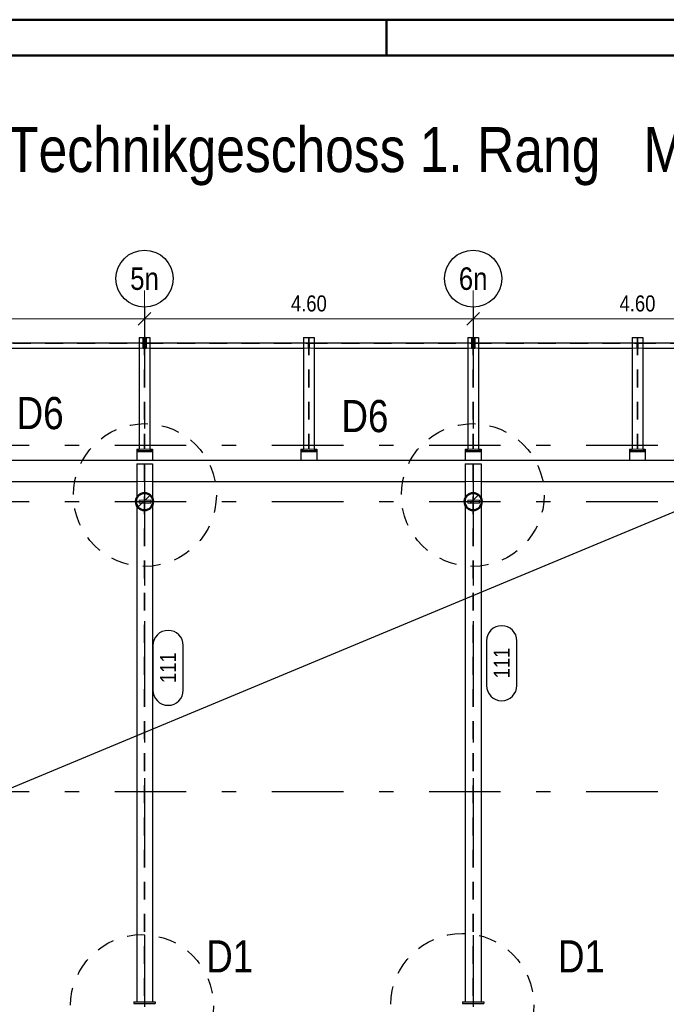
# Model space of a CAD drawing. Header units: millimetres. Extents: x -8.5 to 60.3, y 0 to 42.
# Tile 101 of 109: x 7.9 to 12.5, y 35.2 to 42. Entities that reach past the tile are written whole.
import ezdxf
from ezdxf.enums import TextEntityAlignment as Align

# ---------------------------------------------------------------- set-up
doc = ezdxf.new("R2010")
doc.units = ezdxf.units.MM
doc.linetypes.add('DASHDOTX2', pattern=[2, 1, -0.5, 0, -0.5])
doc.linetypes.add('HIDDEN', pattern=[0.375, 0.25, -0.125])
doc.layers.add('Achsen', color=7, linetype='Continuous', lineweight=20)
doc.styles.add('Arial Narrow', font='ARIALN.TTF')
doc.dimstyles.new('Arch_Strakon_dimstyle', dxfattribs={"dimtxt": 11.25, "dimasz": 1, "dimexe": 1.25, "dimexo": 0.0625, "dimgap": 1, "dimtad": 0, "dimdec": 3, "dimzin": 12, "dimdsep": 46, "dimtxsty": 'Arial Narrow', "dimblk": 'Arrowhead_Tick', "dimsah": 1, "dimcen": 0, "dimse1": 1, "dimse2": 1, "dimclrd": 6, "dimclrt": 3, "dimazin": 0, "dimtfac": 1, "dimtdec": 4, "dimtmove": 0, "dimatfit": 3, "dimldrblk": 'NONE', "dimfxl": 1, "dimtvp": 1, "dimtolj": 1, "dimtzin": 0, "dimlwd": 13, "dimarcsym": 2})
pattern_1 = [(45, (0, 0), (-0.1767767, 0.1767767), [0.125, -0.05]), (45, (-0.0884, 0.0884), (-0.1767767, 0.1767767), [])]

# ---------------------------------------------------------------- blocks, each defined once
blk = doc.blocks.new('Arrowhead_Tick')
at = {"color": 0, "linetype": 'Continuous', "lineweight": -2, "ltscale": 0.5}
for p, q in [((0, 20), (0, -10)), ((-1, 0), (0, 0)), ((10, 0), (0, 0))]:
    blk.add_line(p, q, dxfattribs=at)
at = {"color": 2, "linetype": 'Continuous', "lineweight": 35, "ltscale": 0.5}
blk.add_line((4.42, 4.42), (-4.42, -4.42), dxfattribs=at)
blk = doc.blocks.new('*D527')
at = {"color": 6, "linetype": 'Continuous', "lineweight": 13}
blk.add_line((6.5164, 39.9541), (8.7964, 39.9541), dxfattribs=at)
at = {"layer": 'Defpoints', "color": 0}
for p in [(6.5064, 40.036), (8.8064, 40.036), (8.8064, 39.9541)]:
    blk.add_point(p, dxfattribs=at)
at = {"color": 6, "lineweight": 13, "xscale": 0.01, "yscale": 0.01, "zscale": 0.01}
blk.add_blockref('Arrowhead_Tick', (8.8064, 39.9541), dxfattribs=at)
at = {"color": 6, "lineweight": 13, "xscale": 0.01, "yscale": 0.01, "zscale": 0.01, "rotation": 180}
blk.add_blockref('Arrowhead_Tick', (6.5064, 39.9541), dxfattribs=at)
at = {"color": 3, "lineweight": 0, "insert": (7.6564, 40.0616), "char_height": 0.1125, "attachment_point": 5, "style": 'Arial Narrow'}
blk.add_mtext('\\A1;4.60', dxfattribs=at)
blk = doc.blocks.new('_None')
blk = doc.blocks.new('*D528')
at = {"color": 6, "linetype": 'Continuous', "lineweight": 13}
blk.add_line((8.8164, 39.9541), (11.0964, 39.9541), dxfattribs=at)
at = {"layer": 'Defpoints', "color": 0}
for p in [(8.8064, 40.036), (11.1064, 40.036), (11.1064, 39.9541)]:
    blk.add_point(p, dxfattribs=at)
at = {"color": 6, "lineweight": 13, "xscale": 0.01, "yscale": 0.01, "zscale": 0.01}
blk.add_blockref('Arrowhead_Tick', (11.1064, 39.9541), dxfattribs=at)
at = {"color": 6, "lineweight": 13, "xscale": 0.01, "yscale": 0.01, "zscale": 0.01, "rotation": 180}
blk.add_blockref('Arrowhead_Tick', (8.8064, 39.9541), dxfattribs=at)
at = {"color": 3, "lineweight": 0, "insert": (9.9564, 40.0616), "char_height": 0.1125, "attachment_point": 5, "style": 'Arial Narrow'}
blk.add_mtext('\\A1;4.60', dxfattribs=at)
blk = doc.blocks.new('*D529')
at = {"color": 6, "linetype": 'Continuous', "lineweight": 13}
blk.add_line((11.1164, 39.9541), (13.3964, 39.9541), dxfattribs=at)
at = {"layer": 'Defpoints', "color": 0}
for p in [(11.1064, 40.036), (13.4064, 40.036), (13.4064, 39.9541)]:
    blk.add_point(p, dxfattribs=at)
at = {"color": 6, "lineweight": 13, "xscale": 0.01, "yscale": 0.01, "zscale": 0.01}
blk.add_blockref('Arrowhead_Tick', (13.4064, 39.9541), dxfattribs=at)
at = {"color": 6, "lineweight": 13, "xscale": 0.01, "yscale": 0.01, "zscale": 0.01, "rotation": 180}
blk.add_blockref('Arrowhead_Tick', (11.1064, 39.9541), dxfattribs=at)
at = {"color": 3, "lineweight": 0, "insert": (12.2564, 40.0616), "char_height": 0.1125, "attachment_point": 5, "style": 'Arial Narrow'}
blk.add_mtext('\\A1;4.60', dxfattribs=at)

msp = doc.modelspace()

# ---------------------------------------------------------------- hatches: boundary and pattern name
at = {"lineweight": 13}
h = msp.add_hatch(dxfattribs=at)
h.set_pattern_fill('bB', color=6, scale=0.01, angle=45, style=0, pattern_type=2)
h.set_pattern_definition(pattern_1)
h.paths.add_polyline_path([(8.866441, 38.673965), (8.866421, 38.67551), (8.866362, 38.677054), (8.866262, 38.678595), (8.866123, 38.680134), (8.865945, 38.681669), (8.865727, 38.683198), (8.865469, 38.684722), (8.865173, 38.686238), (8.864837, 38.687746), (8.864463, 38.689245), (8.86405, 38.690734), (8.863599, 38.692212), (8.863111, 38.693677), (8.862584, 38.69513), (8.862021, 38.696569), (8.86142, 38.697992), (8.860783, 38.6994), (8.86011, 38.700791), (8.859402, 38.702164), (8.858658, 38.703518), (8.85788, 38.704853), (8.857068, 38.706167), (8.856222, 38.70746), (8.855343, 38.70873), (8.854432, 38.709978), (8.853488, 38.711202), (8.852514, 38.712401), (8.851509, 38.713574), (8.850474, 38.714721), (8.84941, 38.715842), (8.848318, 38.716934), (8.847198, 38.717998), (8.84605, 38.719033), (8.844877, 38.720038), (8.843678, 38.721012), (8.842454, 38.721955), (8.841207, 38.722867), (8.839936, 38.723746), (8.838643, 38.724591), (8.837329, 38.725404), (8.835994, 38.726182), (8.83464, 38.726926), (8.833267, 38.727634), (8.831876, 38.728307), (8.830468, 38.728944), (8.829045, 38.729544), (8.827606, 38.730108), (8.826154, 38.730634), (8.824688, 38.731123), (8.82321, 38.731574), (8.821722, 38.731987), (8.820223, 38.732361), (8.818714, 38.732696), (8.817198, 38.732993), (8.815675, 38.73325), (8.814145, 38.733468), (8.812611, 38.733647), (8.811072, 38.733786), (8.80953, 38.733885), (8.807986, 38.733945), (8.806441, 38.733965), (8.804896, 38.733945), (8.803353, 38.733885), (8.801811, 38.733786), (8.800272, 38.733647), (8.798737, 38.733468), (8.797208, 38.73325), (8.795684, 38.732993), (8.794168, 38.732696), (8.79266, 38.732361), (8.791161, 38.731987), (8.789672, 38.731574), (8.788194, 38.731123), (8.786729, 38.730634), (8.785276, 38.730108), (8.783838, 38.729544), (8.782414, 38.728944), (8.781006, 38.728307), (8.779616, 38.727634), (8.778243, 38.726926), (8.776888, 38.726182), (8.775554, 38.725404), (8.774239, 38.724591), (8.772947, 38.723746), (8.771676, 38.722867), (8.770428, 38.721955), (8.769205, 38.721012), (8.768006, 38.720038), (8.766832, 38.719033), (8.765685, 38.717998), (8.764565, 38.716934), (8.763472, 38.715842), (8.762408, 38.714721), (8.761373, 38.713574), (8.760368, 38.712401), (8.759394, 38.711202), (8.758451, 38.709978), (8.75754, 38.70873), (8.756661, 38.70746), (8.755815, 38.706167), (8.755002, 38.704853), (8.754224, 38.703518), (8.753481, 38.702164), (8.752772, 38.700791), (8.752099, 38.6994), (8.751462, 38.697992), (8.750862, 38.696569), (8.750298, 38.69513), (8.749772, 38.693677), (8.749283, 38.692212), (8.748832, 38.690734), (8.74842, 38.689245), (8.748045, 38.687746), (8.74771, 38.686238), (8.747413, 38.684722), (8.747156, 38.683198), (8.746938, 38.681669), (8.746759, 38.680134), (8.74662, 38.678595), (8.746521, 38.677054), (8.746461, 38.67551), (8.746441, 38.673965), (8.746461, 38.67242), (8.746521, 38.670876), (8.74662, 38.669334), (8.746759, 38.667796), (8.746938, 38.666261), (8.747156, 38.664732), (8.747413, 38.663208), (8.74771, 38.661692), (8.748045, 38.660184), (8.74842, 38.658685), (8.748832, 38.657196), (8.749283, 38.655718), (8.749772, 38.654252), (8.750298, 38.6528), (8.750862, 38.651361), (8.751462, 38.649938), (8.752099, 38.64853), (8.752772, 38.647139), (8.753481, 38.645766), (8.754224, 38.644412), (8.755002, 38.643077), (8.755815, 38.641763), (8.756661, 38.64047), (8.75754, 38.6392), (8.758451, 38.637952), (8.759394, 38.636728), (8.760368, 38.635529), (8.761373, 38.634356), (8.762408, 38.633209), (8.763472, 38.632088), (8.764565, 38.630996), (8.765685, 38.629932), (8.766832, 38.628897), (8.768006, 38.627892), (8.769205, 38.626918), (8.770428, 38.625975), (8.771676, 38.625063), (8.772947, 38.624184), (8.774239, 38.623338), (8.775554, 38.622526), (8.776888, 38.621748), (8.778243, 38.621004), (8.779616, 38.620296), (8.781006, 38.619623), (8.782414, 38.618986), (8.783838, 38.618386), (8.785276, 38.617822), (8.786729, 38.617296), (8.788194, 38.616807), (8.789672, 38.616356), (8.791161, 38.615943), (8.79266, 38.615569), (8.794168, 38.615234), (8.795684, 38.614937), (8.797208, 38.61468), (8.798737, 38.614462), (8.800272, 38.614283), (8.801811, 38.614144), (8.803353, 38.614045), (8.804896, 38.613985), (8.806441, 38.613965), (8.807986, 38.613985), (8.80953, 38.614045), (8.811072, 38.614144), (8.812611, 38.614283), (8.814145, 38.614462), (8.815675, 38.61468), (8.817198, 38.614937), (8.818714, 38.615234), (8.820223, 38.615569), (8.821722, 38.615943), (8.82321, 38.616356), (8.824688, 38.616807), (8.826154, 38.617296), (8.827606, 38.617822), (8.829045, 38.618386), (8.830468, 38.618986), (8.831876, 38.619623), (8.833267, 38.620296), (8.83464, 38.621004), (8.835994, 38.621748), (8.837329, 38.622526), (8.838643, 38.623338), (8.839936, 38.624184), (8.841207, 38.625063), (8.842454, 38.625975), (8.843678, 38.626918), (8.844877, 38.627892), (8.84605, 38.628897), (8.847198, 38.629932), (8.848318, 38.630996), (8.84941, 38.632088), (8.850474, 38.633209), (8.851509, 38.634356), (8.852514, 38.635529), (8.853488, 38.636728), (8.854432, 38.637952), (8.855343, 38.6392), (8.856222, 38.64047), (8.857068, 38.641763), (8.85788, 38.643077), (8.858658, 38.644412), (8.859402, 38.645766), (8.86011, 38.647139), (8.860783, 38.64853), (8.86142, 38.649938), (8.862021, 38.651361), (8.862584, 38.6528), (8.863111, 38.654252), (8.863599, 38.655718), (8.86405, 38.657196), (8.864463, 38.658685), (8.864837, 38.660184), (8.865173, 38.661692), (8.865469, 38.663208), (8.865727, 38.664732), (8.865945, 38.666261), (8.866123, 38.667796), (8.866262, 38.669334), (8.866362, 38.670876), (8.866421, 38.67242)])
h = msp.add_hatch(dxfattribs=at)
h.set_pattern_fill('bB', color=6, scale=0.01, angle=45, style=0, pattern_type=2)
h.set_pattern_definition(pattern_1)
h.paths.add_polyline_path([(11.166445, 38.673965), (11.166425, 38.67551), (11.166365, 38.677054), (11.166266, 38.678595), (11.166127, 38.680134), (11.165948, 38.681669), (11.16573, 38.683198), (11.165472, 38.684722), (11.165176, 38.686238), (11.16484, 38.687746), (11.164466, 38.689245), (11.164054, 38.690734), (11.163603, 38.692212), (11.163114, 38.693677), (11.162588, 38.69513), (11.162024, 38.696569), (11.161424, 38.697992), (11.160787, 38.6994), (11.160114, 38.700791), (11.159405, 38.702164), (11.158662, 38.703518), (11.157883, 38.704853), (11.157071, 38.706167), (11.156225, 38.70746), (11.155346, 38.70873), (11.154435, 38.709978), (11.153492, 38.711202), (11.152517, 38.712401), (11.151513, 38.713574), (11.150478, 38.714721), (11.149414, 38.715842), (11.148321, 38.716934), (11.147201, 38.717998), (11.146054, 38.719033), (11.14488, 38.720038), (11.143681, 38.721012), (11.142457, 38.721955), (11.14121, 38.722867), (11.139939, 38.723746), (11.138646, 38.724591), (11.137332, 38.725404), (11.135997, 38.726182), (11.134643, 38.726926), (11.13327, 38.727634), (11.131879, 38.728307), (11.130472, 38.728944), (11.129048, 38.729544), (11.12761, 38.730108), (11.126157, 38.730634), (11.124691, 38.731123), (11.123214, 38.731574), (11.121725, 38.731987), (11.120226, 38.732361), (11.118718, 38.732696), (11.117201, 38.732993), (11.115678, 38.73325), (11.114148, 38.733468), (11.112614, 38.733647), (11.111075, 38.733786), (11.109533, 38.733885), (11.107989, 38.733945), (11.106445, 38.733965), (11.1049, 38.733945), (11.103356, 38.733885), (11.101814, 38.733786), (11.100275, 38.733647), (11.098741, 38.733468), (11.097211, 38.73325), (11.095688, 38.732993), (11.094171, 38.732696), (11.092663, 38.732361), (11.091164, 38.731987), (11.089675, 38.731574), (11.088198, 38.731123), (11.086732, 38.730634), (11.085279, 38.730108), (11.083841, 38.729544), (11.082417, 38.728944), (11.08101, 38.728307), (11.079619, 38.727634), (11.078246, 38.726926), (11.076892, 38.726182), (11.075557, 38.725404), (11.074243, 38.724591), (11.07295, 38.723746), (11.071679, 38.722867), (11.070432, 38.721955), (11.069208, 38.721012), (11.068009, 38.720038), (11.066835, 38.719033), (11.065688, 38.717998), (11.064568, 38.716934), (11.063475, 38.715842), (11.062411, 38.714721), (11.061377, 38.713574), (11.060372, 38.712401), (11.059397, 38.711202), (11.058454, 38.709978), (11.057543, 38.70873), (11.056664, 38.70746), (11.055818, 38.706167), (11.055006, 38.704853), (11.054227, 38.703518), (11.053484, 38.702164), (11.052775, 38.700791), (11.052102, 38.6994), (11.051466, 38.697992), (11.050865, 38.696569), (11.050302, 38.69513), (11.049775, 38.693677), (11.049286, 38.692212), (11.048836, 38.690734), (11.048423, 38.689245), (11.048049, 38.687746), (11.047713, 38.686238), (11.047417, 38.684722), (11.047159, 38.683198), (11.046941, 38.681669), (11.046763, 38.680134), (11.046624, 38.678595), (11.046524, 38.677054), (11.046464, 38.67551), (11.046445, 38.673965), (11.046464, 38.67242), (11.046524, 38.670876), (11.046624, 38.669334), (11.046763, 38.667796), (11.046941, 38.666261), (11.047159, 38.664732), (11.047417, 38.663208), (11.047713, 38.661692), (11.048049, 38.660184), (11.048423, 38.658685), (11.048836, 38.657196), (11.049286, 38.655718), (11.049775, 38.654252), (11.050302, 38.6528), (11.050865, 38.651361), (11.051466, 38.649938), (11.052102, 38.64853), (11.052775, 38.647139), (11.053484, 38.645766), (11.054227, 38.644412), (11.055006, 38.643077), (11.055818, 38.641763), (11.056664, 38.64047), (11.057543, 38.6392), (11.058454, 38.637952), (11.059397, 38.636728), (11.060372, 38.635529), (11.061377, 38.634356), (11.062411, 38.633209), (11.063475, 38.632088), (11.064568, 38.630996), (11.065688, 38.629932), (11.066835, 38.628897), (11.068009, 38.627892), (11.069208, 38.626918), (11.070432, 38.625975), (11.071679, 38.625063), (11.07295, 38.624184), (11.074243, 38.623338), (11.075557, 38.622526), (11.076892, 38.621748), (11.078246, 38.621004), (11.079619, 38.620296), (11.08101, 38.619623), (11.082417, 38.618986), (11.083841, 38.618386), (11.085279, 38.617822), (11.086732, 38.617296), (11.088198, 38.616807), (11.089675, 38.616356), (11.091164, 38.615943), (11.092663, 38.615569), (11.094171, 38.615234), (11.095688, 38.614937), (11.097211, 38.61468), (11.098741, 38.614462), (11.100275, 38.614283), (11.101814, 38.614144), (11.103356, 38.614045), (11.1049, 38.613985), (11.106445, 38.613965), (11.107989, 38.613985), (11.109533, 38.614045), (11.111075, 38.614144), (11.112614, 38.614283), (11.114148, 38.614462), (11.115678, 38.61468), (11.117201, 38.614937), (11.118718, 38.615234), (11.120226, 38.615569), (11.121725, 38.615943), (11.123214, 38.616356), (11.124691, 38.616807), (11.126157, 38.617296), (11.12761, 38.617822), (11.129048, 38.618386), (11.130472, 38.618986), (11.131879, 38.619623), (11.13327, 38.620296), (11.134643, 38.621004), (11.135997, 38.621748), (11.137332, 38.622526), (11.138646, 38.623338), (11.139939, 38.624184), (11.14121, 38.625063), (11.142457, 38.625975), (11.143681, 38.626918), (11.14488, 38.627892), (11.146054, 38.628897), (11.147201, 38.629932), (11.148321, 38.630996), (11.149414, 38.632088), (11.150478, 38.633209), (11.151513, 38.634356), (11.152517, 38.635529), (11.153492, 38.636728), (11.154435, 38.637952), (11.155346, 38.6392), (11.156225, 38.64047), (11.157071, 38.641763), (11.157883, 38.643077), (11.158662, 38.644412), (11.159405, 38.645766), (11.160114, 38.647139), (11.160787, 38.64853), (11.161424, 38.649938), (11.162024, 38.651361), (11.162588, 38.6528), (11.163114, 38.654252), (11.163603, 38.655718), (11.164054, 38.657196), (11.164466, 38.658685), (11.16484, 38.660184), (11.165176, 38.661692), (11.165472, 38.663208), (11.16573, 38.664732), (11.165948, 38.666261), (11.166127, 38.667796), (11.166266, 38.669334), (11.166365, 38.670876), (11.166425, 38.67242)])

# ---------------------------------------------------------------- linework, layer by layer
at = {"color": 4, "linetype": 'Continuous', "lineweight": 50}
for p, q in [((59.45, 42.05), (0, 42.05)), ((59.2, 41.8), (1, 41.8))]:
    msp.add_line(p, q, dxfattribs=at)
at = {"color": 4, "linetype": 'Continuous', "lineweight": 50, "ltscale": 2}
msp.add_line((10.5, 42.05), (10.5, 41.8), dxfattribs=at)
at = {"color": 6, "linetype": 'HIDDEN', "lineweight": 13, "ltscale": 0.5}
for p, q in [((8.804663, 39.823892), (8.804663, 39.041467)), ((8.808213, 39.823892), (8.808213, 39.041467)), ((9.954663, 39.823892), (9.954663, 39.041467)), ((9.958213, 39.823892), (9.958213, 39.041467)), ((11.104687, 39.823892), (11.104687, 39.041467)), ((11.108237, 39.823892), (11.108237, 39.041467)), ((12.254637, 39.823892), (12.254637, 39.041467)), ((12.258187, 39.823892), (12.258187, 39.041467)), ((7.660763, 39.782142), (8.802163, 39.782142)), ((8.768938, 39.786392), (8.802163, 39.786392)), ((8.768938, 39.748892), (8.795138, 39.748892)), ((8.795138, 39.789642), (8.800138, 39.789642)), ((8.795138, 39.783142), (8.800138, 39.783142)), ((8.800138, 39.748892), (8.802163, 39.748892)), ((8.802163, 39.786392), (8.802163, 39.748892)), ((8.810763, 39.786392), (8.843938, 39.786392)), ((8.810763, 39.786392), (8.810763, 39.748892)), ((8.810763, 39.782142), (9.952163, 39.782142)), ((8.810763, 39.748892), (8.813138, 39.748892)), ((8.813138, 39.789642), (8.818138, 39.789642)), ((8.813138, 39.783142), (8.818138, 39.783142)), ((8.818138, 39.748892), (8.843938, 39.748892)), ((9.918938, 39.786392), (9.952163, 39.786392)), ((9.918938, 39.748892), (9.952163, 39.748892)), ((9.952163, 39.786392), (9.952163, 39.748892)), ((9.960787, 39.786392), (9.993938, 39.786392)), ((9.960787, 39.786392), (9.960787, 39.748892)), ((9.960787, 39.782142), (11.102187, 39.782142)), ((9.960787, 39.748892), (9.993938, 39.748892)), ((11.068962, 39.786392), (11.102187, 39.786392)), ((11.068962, 39.748892), (11.095162, 39.748892)), ((11.095162, 39.789642), (11.100162, 39.789642)), ((11.095162, 39.783142), (11.100162, 39.783142)), ((11.100162, 39.748892), (11.102187, 39.748892)), ((11.102187, 39.786392), (11.102187, 39.748892)), ((11.110737, 39.786392), (11.143962, 39.786392)), ((11.110737, 39.786392), (11.110737, 39.748892)), ((11.110737, 39.782142), (12.252137, 39.782142)), ((11.110737, 39.748892), (11.113162, 39.748892)), ((11.113162, 39.789642), (11.118162, 39.789642)), ((11.113162, 39.783142), (11.118162, 39.783142)), ((11.118162, 39.748892), (11.143962, 39.748892)), ((12.218912, 39.786392), (12.252137, 39.786392)), ((12.218912, 39.748892), (12.252137, 39.748892)), ((12.252137, 39.786392), (12.252137, 39.748892)), ((12.260787, 39.786392), (12.293912, 39.786392)), ((12.260787, 39.786392), (12.260787, 39.748892)), ((12.260787, 39.782142), (13.402187, 39.782142)), ((12.260787, 39.748892), (12.293912, 39.748892)), ((8.768938, 39.041467), (8.804663, 39.041467)), ((8.808213, 39.041467), (8.843938, 39.041467)), ((9.918938, 39.041467), (9.954663, 39.041467)), ((9.958213, 39.041467), (9.993938, 39.041467)), ((11.068962, 39.041467), (11.104687, 39.041467)), ((11.108237, 39.041467), (11.143962, 39.041467)), ((12.218912, 39.041467), (12.254637, 39.041467)), ((12.258187, 39.041467), (12.293912, 39.041467)), ((8.751438, 38.935798), (8.803437, 38.935798)), ((8.803437, 38.935798), (8.803437, 35.170085)), ((8.809437, 38.935798), (8.861437, 38.935798)), ((8.809437, 38.935798), (8.809437, 35.170085)), ((11.051462, 38.935798), (11.103441, 38.935798)), ((11.103441, 38.935798), (11.103441, 35.170085)), ((11.109441, 38.935798), (11.161441, 38.935798)), ((11.109441, 38.935798), (11.109441, 35.170085)), ((8.803437, 38.878966), (8.809437, 38.878966)), ((11.103441, 38.878966), (11.109441, 38.878966)), ((8.751438, 38.813986), (8.861438, 38.813986)), ((11.051462, 38.813986), (11.161462, 38.813986)), ((8.751438, 38.697729), (8.751438, 38.650201)), ((8.861438, 38.697742), (8.861438, 38.650188)), ((11.051462, 38.697768), (11.051462, 38.650162)), ((11.161462, 38.697703), (11.161462, 38.650227)), ((8.769661, 38.68399), (8.849661, 38.68399)), ((8.769661, 38.683965), (8.769661, 38.663965)), ((8.769661, 38.663965), (8.849661, 38.663965)), ((8.849661, 38.683965), (8.849661, 38.663965)), ((11.069664, 38.684001), (11.149664, 38.684001)), ((11.069664, 38.683965), (11.069664, 38.663965)), ((11.069664, 38.663965), (11.149664, 38.663965)), ((11.149664, 38.683965), (11.149664, 38.663965))]:
    msp.add_line(p, q, dxfattribs=at)
at = {"color": 3, "linetype": 'Continuous', "lineweight": 25}
for p, q in [((13.379025, 38.963967), (4.168814, 35.121725)), ((8.865106, 37.665836), (8.865106, 37.353211)), ((9.077606, 37.353211), (9.077606, 37.665836)), ((11.200053, 37.69838), (11.200053, 37.385755)), ((11.412553, 37.385755), (11.412553, 37.69838))]:
    msp.add_line(p, q, dxfattribs=at)
at = {"color": 3, "linetype": 'HIDDEN', "lineweight": 25, "ltscale": 0.5}
for centre in [(8.80902, 38.720285), (11.103449, 38.720285), (8.788452, 35.140884), (11.030323, 35.148948)]:
    msp.add_circle(centre, 0.5, dxfattribs=at)
at = {"color": 4, "linetype": 'Continuous', "lineweight": 50}
for centre in [(8.806441, 38.673965), (11.106445, 38.673965)]:
    msp.add_circle(centre, 0.06, dxfattribs=at)
at = {"color": 3, "linetype": 'Continuous', "lineweight": 25}
for centre, start, end in [((11.306303, 37.69838), 0, 180), ((8.971356, 37.665836), 0, 180), ((11.306303, 37.385755), 180, 0), ((8.971356, 37.353211), 180, 0)]:
    msp.add_arc(centre, 0.10625, start, end, dxfattribs=at)
at = {"layer": 'Achsen', "color": 3, "linetype": 'DASHDOTX2', "lineweight": 25, "ltscale": 0.5}
for p, q in [((8.806433, 40.036001), (8.806433, 26.521982)), ((11.106433, 40.036001), (11.106433, 26.521982)), ((3.097933, 39.786415), (25.88538, 39.786415)), ((3.097933, 39.068915), (25.88538, 39.068915)), ((3.097933, 38.673915), (25.88538, 38.673915)), ((3.097933, 36.643915), (25.88538, 36.643915))]:
    msp.add_line(p, q, dxfattribs=at)
at = {"layer": 'Achsen', "color": 3, "linetype": 'Continuous', "lineweight": 25}
for p, q in [((8.768938, 39.823892), (8.795138, 39.823892)), ((8.768938, 39.823892), (8.768938, 39.041467)), ((8.795138, 39.823892), (8.800138, 39.823892)), ((8.795138, 39.823892), (8.795138, 39.748892)), ((8.800138, 39.823892), (8.813138, 39.823892)), ((8.800138, 39.823892), (8.800138, 39.748892)), ((8.813138, 39.823892), (8.818138, 39.823892)), ((8.813138, 39.823892), (8.813138, 39.748892)), ((8.818138, 39.823892), (8.843938, 39.823892)), ((8.818138, 39.823892), (8.818138, 39.748892)), ((8.843938, 39.823892), (8.843938, 39.041467)), ((9.918938, 39.823892), (9.993938, 39.823892)), ((9.918938, 39.823892), (9.918938, 39.041467)), ((9.993938, 39.823892), (9.993938, 39.041467)), ((11.068962, 39.823892), (11.095162, 39.823892)), ((11.068962, 39.823892), (11.068962, 39.041467)), ((11.095162, 39.823892), (11.100162, 39.823892)), ((11.095162, 39.823892), (11.095162, 39.748892)), ((11.100162, 39.823892), (11.113162, 39.823892)), ((11.100162, 39.823892), (11.100162, 39.748892)), ((11.113162, 39.823892), (11.118162, 39.823892)), ((11.113162, 39.823892), (11.113162, 39.748892)), ((11.118162, 39.823892), (11.143962, 39.823892)), ((11.118162, 39.823892), (11.118162, 39.748892)), ((11.143962, 39.823892), (11.143962, 39.041467)), ((12.218912, 39.823892), (12.293912, 39.823892)), ((12.218912, 39.823892), (12.218912, 39.041467)), ((12.293912, 39.823892), (12.293912, 39.041467)), ((7.693938, 39.786392), (8.768938, 39.786392)), ((7.693938, 39.748892), (8.768938, 39.748892)), ((8.795138, 39.748892), (8.800138, 39.748892)), ((8.813138, 39.748892), (8.818138, 39.748892)), ((8.843938, 39.786392), (9.918938, 39.786392)), ((8.843938, 39.748892), (9.918938, 39.748892)), ((9.993938, 39.786392), (11.068962, 39.786392)), ((9.993938, 39.748892), (11.068962, 39.748892)), ((11.095162, 39.748892), (11.100162, 39.748892)), ((11.113162, 39.748892), (11.118162, 39.748892)), ((11.143962, 39.786392), (12.218912, 39.786392)), ((11.143962, 39.748892), (12.218912, 39.748892)), ((12.293912, 39.786392), (13.368962, 39.786392)), ((12.293912, 39.748892), (13.368962, 39.748892)), ((8.751438, 39.041467), (8.768938, 39.041467)), ((8.751438, 39.041467), (8.751438, 39.031467)), ((8.843938, 39.041467), (8.861438, 39.041467)), ((8.861438, 39.041467), (8.861438, 39.031467)), ((9.901438, 39.041467), (9.918938, 39.041467)), ((9.901438, 39.041467), (9.901438, 39.031467)), ((9.993938, 39.041467), (10.011438, 39.041467)), ((10.011438, 39.041467), (10.011438, 39.031467)), ((11.051462, 39.041467), (11.068962, 39.041467)), ((11.051462, 39.041467), (11.051462, 39.031467)), ((11.143962, 39.041467), (11.161462, 39.041467)), ((11.161462, 39.041467), (11.161462, 39.031467)), ((12.201412, 39.041467), (12.218912, 39.041467)), ((12.201412, 39.041467), (12.201412, 39.031467)), ((12.293912, 39.041467), (12.311412, 39.041467)), ((12.311412, 39.041467), (12.311412, 39.031467)), ((8.751422, 39.023967), (8.861413, 39.023967)), ((8.751438, 39.031467), (8.861438, 39.031467)), ((8.751438, 39.031467), (8.751438, 39.023967)), ((8.751438, 39.023967), (8.751438, 38.963965)), ((8.861438, 39.031467), (8.861438, 39.023967)), ((8.861438, 39.023967), (8.861438, 38.963965)), ((9.901422, 39.023967), (10.011413, 39.023967)), ((9.901438, 39.031467), (10.011438, 39.031467)), ((9.901438, 39.031467), (9.901438, 39.023967)), ((9.901438, 39.023967), (9.901438, 38.963965)), ((10.011438, 39.031467), (10.011438, 39.023967)), ((10.011438, 39.023967), (10.011438, 38.963965)), ((11.051446, 39.023967), (11.161437, 39.023967)), ((11.051462, 39.031467), (11.161462, 39.031467)), ((11.051462, 39.031467), (11.051462, 39.023967)), ((11.051462, 39.023967), (11.051462, 38.963965)), ((11.161462, 39.031467), (11.161462, 39.023967)), ((11.161462, 39.023967), (11.161462, 38.963965)), ((12.201396, 39.023967), (12.311387, 39.023967)), ((12.201412, 39.031467), (12.311412, 39.031467)), ((12.201412, 39.031467), (12.201412, 39.023967)), ((12.201412, 39.023967), (12.201412, 38.963965)), ((12.311412, 39.031467), (12.311412, 39.023967)), ((12.311412, 39.023967), (12.311412, 38.963965)), ((4.121234, 38.963965), (24.991608, 38.963965)), ((8.751437, 38.938965), (8.861437, 38.938965)), ((8.751438, 38.938965), (8.751438, 38.697729)), ((8.861438, 38.938965), (8.861438, 38.697742)), ((11.051441, 38.938965), (11.161441, 38.938965)), ((11.051462, 38.938965), (11.051462, 38.697768)), ((11.161462, 38.938965), (11.161462, 38.697703)), ((6.561452, 38.813986), (8.751438, 38.813986)), ((8.861438, 38.813986), (11.051462, 38.813986)), ((11.161462, 38.813986), (13.351462, 38.813986)), ((8.751438, 38.650201), (8.751438, 35.170085)), ((8.861438, 38.650188), (8.861438, 35.170085)), ((11.051462, 38.650162), (11.051462, 35.170085)), ((11.161462, 38.650227), (11.161462, 35.170085)), ((8.731441, 35.170085), (8.881441, 35.170085)), ((8.731441, 35.170085), (8.731441, 35.157585)), ((8.731441, 35.157585), (8.881441, 35.157585)), ((8.881441, 35.170085), (8.881441, 35.157585)), ((11.031445, 35.170085), (11.181445, 35.170085)), ((11.031445, 35.170085), (11.031445, 35.157585)), ((11.031445, 35.157585), (11.181445, 35.157585)), ((11.181445, 35.170085), (11.181445, 35.157585))]:
    msp.add_line(p, q, dxfattribs=at)
for centre in [(8.806433, 40.236001), (11.106433, 40.236001)]:
    msp.add_circle(centre, 0.2, dxfattribs=at)

# ---------------------------------------------------------------- texts
at = {"color": 3, "lineweight": 25, "style": 'Arial Narrow'}
for p in [(11.362553, 37.435755), (9.027606, 37.403211)]:
    msp.add_text('111', height=0.1125, rotation=90, dxfattribs=at).set_placement(p)
at = {"color": 4, "lineweight": 50, "insert": (10.184164, 39.157792), "char_height": 0.225, "attachment_point": 7, "line_spacing_factor": 0.9, "style": 'Arial Narrow', "bg_fill": 3, "box_fill_scale": 1.2, "bg_fill_color": 256, "bg_fill_true_color": 13158600, "bg_fill_transparency": 0}
msp.add_mtext('D6', dxfattribs=at)
at = {"layer": 'Achsen', "color": 1, "lineweight": 70, "style": 'Arial Narrow'}
msp.add_text('Übersicht Stahlkonstruktion Technikgeschoss 1. Rang   M. 1:100', height=0.315, dxfattribs=at).set_placement((3.351821, 40.982764))
at = {"layer": 'Achsen', "color": 2, "lineweight": 35, "style": 'Arial Narrow'}
for s, p in [('5n', (8.806433, 40.236001)), ('6n', (11.106433, 40.236001))]:
    msp.add_text(s, height=0.1575, dxfattribs=at).set_placement(p, align=Align.MIDDLE_CENTER)

# ---------------------------------------------------------------- dimensions: what is measured, and where the dimension line sits
at = {"lineweight": 0}
for base, p1, p2, picture, middle in [((8.806433, 39.95414), (6.506433, 40.036001), (8.806433, 40.036001), '*D527', (7.656433, 39.95414)), ((11.106433, 39.95414), (8.806433, 40.036001), (11.106433, 40.036001), '*D528', (9.956433, 39.95414)), ((13.406433, 39.95414), (11.106433, 40.036001), (13.406433, 40.036001), '*D529', (12.256433, 39.95414))]:
    dim = msp.add_linear_dim(base=base, p1=p1, p2=p2, text='4.60', dimstyle='Arch_Strakon_dimstyle', override={"dimscale": 0.01, "dimtxt": 11.25, "dimasz": 1, "dimgap": 5, "dimtad": 1, "dimjust": 0, "dimtih": 0, "dimtoh": 0, "dimdec": 3, "dimdsep": 46, "dimtxsty": 'Arial Narrow', "dimclrd": 6, "dimclrt": 3, "dimtix": 1, "dimtofl": 255, "dimtmove": 0, "dimatfit": 2, "dimfxl": 0, "dimfxlon": 0, "dimtvp": 44.444444, "dimlwd": 13}, dxfattribs=at)
    dim.commit()
    dim.dimension.update_dxf_attribs({"geometry": picture, "text_midpoint": middle, "dimtype": 160})

# ---------------------------------------------------------------- next in the draw order: texts
at = {"color": 4, "lineweight": 50, "char_height": 0.225, "attachment_point": 7, "line_spacing_factor": 0.9, "style": 'Arial Narrow', "bg_fill": 3, "box_fill_scale": 1.2, "bg_fill_color": 256, "bg_fill_true_color": 13158600, "bg_fill_transparency": 0}
for s, insert in [('D6', (7.91102, 39.178647)), ('D1', (9.237823, 35.376262)), ('D1', (11.699537, 35.376262))]:
    msp.add_mtext(s, dxfattribs=dict(at, insert=insert))

doc.saveas('drawing.dxf')
